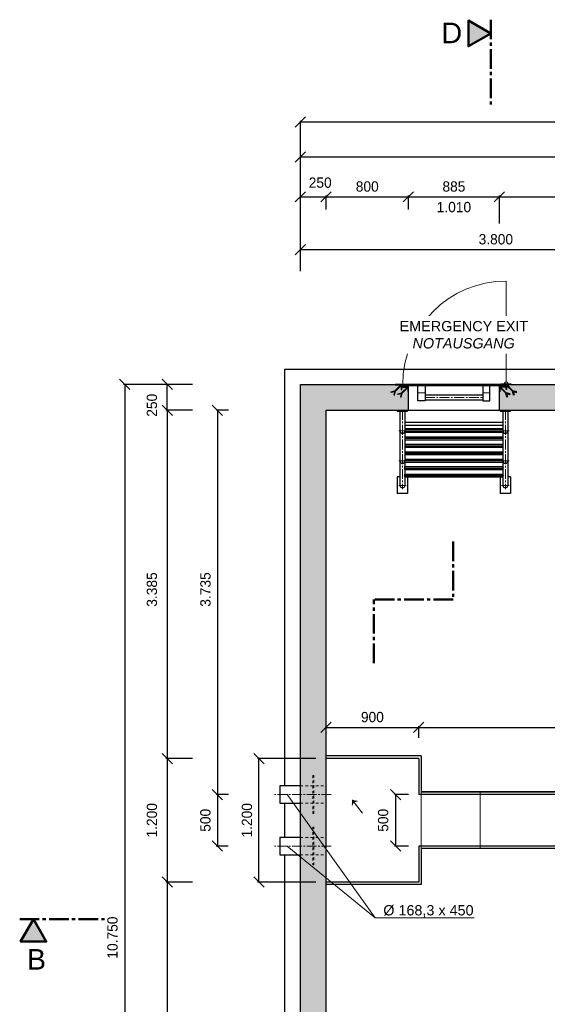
# Model space of a CAD drawing. Header units: millimetres. Extents: x -2065 to 128713, y -54195 to 32418.
# Tile 32 of 61: x 171 to 5300, y 4727 to 14295. Entities that reach past the tile are written whole.
import ezdxf

# ---------------------------------------------------------------- set-up
doc = ezdxf.new("R2010")
doc.units = ezdxf.units.MM
doc.linetypes.add('JIS_02_1.0', pattern=[2, 1, -1])
doc.linetypes.add('MITTE2', pattern=[28.575, 19.05, -3.175, 3.175, -3.175])
doc.layers.add('Bemaßung', color=7, linetype='Continuous', lineweight=9)
for name, color, linetype in [('Beschriftung', 7, 'Continuous'), ('P-MU050ENTL', 7, 'Continuous'), ('POL_Bema', 7, 'Continuous')]:
    doc.layers.add(name, color=color, linetype=linetype)
doc.styles.add('LBB3.5M1000', font='isocp.shx', dxfattribs={"height": 3.5})
doc.dimstyles.new('DIN', dxfattribs={"dimtxt": 2.5, "dimasz": 2.5, "dimexe": 1.25, "dimexo": 0.625, "dimtad": 1, "dimtih": 1, "dimdec": 4, "dimdsep": 46, "dimlunit": 6, "dimtxsty": 'Standard', "dimcen": 2.5, "dimadec": 0, "dimazin": 0, "dimtfac": 1, "dimtdec": 4, "dimtmove": 0, "dimatfit": 3, "dimfxl": 0, "dimtvp": 1, "dimtolj": 1, "dimtzin": 0, "dimarcsym": 0})
pattern_1 = [(135, (2238.7703, 6272.693), (-2.245064, -2.245064), [])]
pattern_2 = [(225, (2238.7703, 6272.693), (2.245064, -2.245064), [])]
pattern_3 = [(315, (19706.2249, 10064.9935), (1.12253202, 1.12253202), [])]

# ---------------------------------------------------------------- blocks, each defined once
blk = doc.blocks.new('_Oblique')
at = {"layer": 'POL_Bema', "color": 0, "lineweight": -2}
blk.add_line((-0.5, -0.5), (0.5, 0.5), dxfattribs=at)
blk = doc.blocks.new('*D44')
at = {"layer": 'Bemaßung', "color": 0, "lineweight": -2, "transparency": 16777216}
for p, q in [((2900, 11850), (2900, 12072.9)), ((2900, 12060.4), (6700, 12060.4)), ((6700, 11850), (6700, 12072.9))]:
    blk.add_line(p, q, dxfattribs=at)
at = {"layer": 'DEFPOINTS', "color": 0, "transparency": 16777216}
for p in [(6700, 12060.4), (2900, 10750), (6700, 10750)]:
    blk.add_point(p, dxfattribs=at)
at = {"layer": 'Bemaßung', "color": 0, "lineweight": -2, "transparency": 16777216, "xscale": 100, "yscale": 100, "zscale": 100, "rotation": 180}
blk.add_blockref('_Oblique', (2900, 12060.4), dxfattribs=at)
at = {"layer": 'Bemaßung', "color": 0, "lineweight": -2, "transparency": 16777216, "xscale": 100, "yscale": 100, "zscale": 100}
blk.add_blockref('_Oblique', (6700, 12060.4), dxfattribs=at)
at = {"layer": 'Bemaßung', "color": 0, "transparency": 16777216, "insert": (4800, 12160.4), "char_height": 100, "attachment_point": 5}
blk.add_mtext('\\A1;3.800', dxfattribs=at)
blk = doc.blocks.new('*D51')
at = {"layer": 'Bemaßung', "color": 0, "lineweight": -2, "transparency": 16777216}
for p, q in [((2200, 10500), (2081.2, 10500)), ((2093.8, 10500), (2093.8, 6765)), ((2200, 6765), (2081.2, 6765))]:
    blk.add_line(p, q, dxfattribs=at)
at = {"layer": 'DEFPOINTS', "color": 0, "transparency": 16777216}
for p in [(2900, 10500), (2093.8, 6765), (2900, 6765)]:
    blk.add_point(p, dxfattribs=at)
at = {"layer": 'Bemaßung', "color": 0, "lineweight": -2, "transparency": 16777216, "xscale": 100, "yscale": 100, "zscale": 100}
for p, rotation in [((2093.8, 10500), 90), ((2093.8, 6765), 270)]:
    blk.add_blockref('_Oblique', p, dxfattribs=dict(at, rotation=rotation))
at = {"layer": 'Bemaßung', "color": 0, "transparency": 16777216, "insert": (1977.6, 8757.5), "char_height": 100, "attachment_point": 5, "rotation": 90}
blk.add_mtext('\\A1;3.735', dxfattribs=at)
blk = doc.blocks.new('*D52')
at = {"layer": 'Bemaßung', "color": 0, "lineweight": -2, "transparency": 16777216}
for p, q in [((2200, 6765), (2081.2, 6765)), ((2093.8, 6765), (2093.8, 6265)), ((2199.2, 6265), (2081.2, 6265))]:
    blk.add_line(p, q, dxfattribs=at)
at = {"layer": 'DEFPOINTS', "color": 0, "transparency": 16777216}
for p in [(2900, 6765), (2093.8, 6265), (2899.2, 6265)]:
    blk.add_point(p, dxfattribs=at)
at = {"layer": 'Bemaßung', "color": 0, "lineweight": -2, "transparency": 16777216, "xscale": 100, "yscale": 100, "zscale": 100}
for p, rotation in [((2093.8, 6765), 90), ((2093.8, 6265), 270)]:
    blk.add_blockref('_Oblique', p, dxfattribs=dict(at, rotation=rotation))
at = {"layer": 'Bemaßung', "color": 0, "transparency": 16777216, "insert": (1977.1, 6515), "char_height": 100, "attachment_point": 5, "rotation": 90}
blk.add_mtext('\\A1;500', dxfattribs=at)
blk = doc.blocks.new('*D56')
at = {"layer": 'Bemaßung', "color": 0, "lineweight": -2, "transparency": 16777216}
for p, q in [((1850, 10750), (1592.9, 10750)), ((1605.4, 10500), (1605.4, 10750)), ((1850, 10500), (1592.9, 10500))]:
    blk.add_line(p, q, dxfattribs=at)
at = {"layer": 'DEFPOINTS', "color": 0, "transparency": 16777216}
for p in [(1605.4, 10750), (3150, 10750), (3150, 10500)]:
    blk.add_point(p, dxfattribs=at)
at = {"layer": 'Bemaßung', "color": 0, "lineweight": -2, "transparency": 16777216, "xscale": 100, "yscale": 100, "zscale": 100}
for p, rotation in [((1605.4, 10750), 90), ((1605.4, 10500), 270)]:
    blk.add_blockref('_Oblique', p, dxfattribs=dict(at, rotation=rotation))
at = {"layer": 'Bemaßung', "color": 0, "transparency": 16777216, "insert": (1457.2, 10548), "char_height": 100, "attachment_point": 5, "rotation": 90}
blk.add_mtext('\\A1;250', dxfattribs=at)
blk = doc.blocks.new('*D58')
at = {"layer": 'Bemaßung', "color": 0, "lineweight": -2, "transparency": 16777216}
for p, q in [((1850, 10500), (1592.9, 10500)), ((1605.4, 10500), (1605.4, 7115)), ((1851, 7115), (1592.9, 7115))]:
    blk.add_line(p, q, dxfattribs=at)
at = {"layer": 'DEFPOINTS', "color": 0, "transparency": 16777216}
for p in [(3150, 10500), (1605.4, 7115), (3151, 7115)]:
    blk.add_point(p, dxfattribs=at)
at = {"layer": 'Bemaßung', "color": 0, "lineweight": -2, "transparency": 16777216, "xscale": 100, "yscale": 100, "zscale": 100}
for p, rotation in [((1605.4, 10500), 90), ((1605.4, 7115), 270)]:
    blk.add_blockref('_Oblique', p, dxfattribs=dict(at, rotation=rotation))
at = {"layer": 'Bemaßung', "color": 0, "transparency": 16777216, "insert": (1457.2, 8757.5), "char_height": 100, "attachment_point": 5, "rotation": 90}
blk.add_mtext('\\A1;3.385', dxfattribs=at)
blk = doc.blocks.new('*D59')
at = {"layer": 'Bemaßung', "color": 0, "lineweight": -2, "transparency": 16777216}
for p, q in [((1851, 7115), (1592.9, 7115)), ((1605.4, 7115), (1605.4, 5915)), ((1851, 5915), (1592.9, 5915))]:
    blk.add_line(p, q, dxfattribs=at)
at = {"layer": 'DEFPOINTS', "color": 0, "transparency": 16777216}
for p in [(3151, 7115), (1605.4, 5915), (3151, 5915)]:
    blk.add_point(p, dxfattribs=at)
at = {"layer": 'Bemaßung', "color": 0, "lineweight": -2, "transparency": 16777216, "xscale": 100, "yscale": 100, "zscale": 100}
for p, rotation in [((1605.4, 7115), 90), ((1605.4, 5915), 270)]:
    blk.add_blockref('_Oblique', p, dxfattribs=dict(at, rotation=rotation))
at = {"layer": 'Bemaßung', "color": 0, "transparency": 16777216, "insert": (1457.2, 6515), "char_height": 100, "attachment_point": 5, "rotation": 90}
blk.add_mtext('\\A1;1.200', dxfattribs=at)
blk = doc.blocks.new('*D60')
at = {"layer": 'Bemaßung', "color": 0, "lineweight": -2, "transparency": 16777216}
for p, q in [((1851, 5915), (1592.9, 5915)), ((1605.4, 5915), (1605.4, 250)), ((1850, 250), (1592.9, 250))]:
    blk.add_line(p, q, dxfattribs=at)
at = {"layer": 'DEFPOINTS', "color": 0, "transparency": 16777216}
for p in [(3151, 5915), (1605.4, 250), (3150, 250)]:
    blk.add_point(p, dxfattribs=at)
at = {"layer": 'Bemaßung', "color": 0, "lineweight": -2, "transparency": 16777216, "xscale": 100, "yscale": 100, "zscale": 100}
for p, rotation in [((1605.4, 5915), 90), ((1605.4, 250), 270)]:
    blk.add_blockref('_Oblique', p, dxfattribs=dict(at, rotation=rotation))
at = {"layer": 'Bemaßung', "color": 0, "transparency": 16777216, "insert": (1457.2, 3082.5), "char_height": 100, "attachment_point": 5, "rotation": 90}
blk.add_mtext('\\A1;5.665', dxfattribs=at)
blk = doc.blocks.new('*D61')
at = {"layer": 'Bemaßung', "color": 0, "lineweight": -2, "transparency": 16777216}
for p, q in [((1600, 10750), (1179.8, 10750)), ((1192.3, 10750), (1192.3, 0)), ((1600, 0), (1179.8, 0))]:
    blk.add_line(p, q, dxfattribs=at)
at = {"layer": 'DEFPOINTS', "color": 0, "transparency": 16777216}
for p in [(2900, 10750), (1192.3, 0), (2900, 0)]:
    blk.add_point(p, dxfattribs=at)
at = {"layer": 'Bemaßung', "color": 0, "lineweight": -2, "transparency": 16777216, "xscale": 100, "yscale": 100, "zscale": 100}
for p, rotation in [((1192.3, 10750), 90), ((1192.3, 0), 270)]:
    blk.add_blockref('_Oblique', p, dxfattribs=dict(at, rotation=rotation))
at = {"layer": 'Bemaßung', "color": 0, "transparency": 16777216, "insert": (1074, 5375), "char_height": 100, "attachment_point": 5, "rotation": 90}
blk.add_mtext('\\A1;10.750', dxfattribs=at)
blk = doc.blocks.new('*D62')
at = {"layer": 'Bemaßung', "color": 0, "lineweight": -2, "transparency": 16777216}
for p, q in [((2900, 12450), (2900, 12585.6)), ((2900, 12573.1), (3150, 12573.1)), ((3150, 12450), (3150, 12585.6))]:
    blk.add_line(p, q, dxfattribs=at)
at = {"layer": 'DEFPOINTS', "color": 0, "transparency": 16777216}
for p in [(3150, 12573.1), (2900, 10750), (3150, 10750)]:
    blk.add_point(p, dxfattribs=at)
at = {"layer": 'Bemaßung', "color": 0, "lineweight": -2, "transparency": 16777216, "xscale": 100, "yscale": 100, "zscale": 100, "rotation": 180}
blk.add_blockref('_Oblique', (2900, 12573.1), dxfattribs=at)
at = {"layer": 'Bemaßung', "color": 0, "lineweight": -2, "transparency": 16777216, "xscale": 100, "yscale": 100, "zscale": 100}
blk.add_blockref('_Oblique', (3150, 12573.1), dxfattribs=at)
at = {"layer": 'Bemaßung', "color": 0, "transparency": 16777216, "insert": (3092.7, 12710.6), "char_height": 100, "attachment_point": 5}
blk.add_mtext('\\A1;250', dxfattribs=at)
blk = doc.blocks.new('*D63')
at = {"layer": 'Bemaßung', "color": 0, "lineweight": -2, "transparency": 16777216}
for p, q in [((3150, 12450), (3150, 12585.6)), ((3150, 12573.1), (3950, 12573.1)), ((3950, 12450), (3950, 12585.6))]:
    blk.add_line(p, q, dxfattribs=at)
at = {"layer": 'DEFPOINTS', "color": 0, "transparency": 16777216}
for p in [(3950, 12573.1), (3150, 10750), (3950, 10750)]:
    blk.add_point(p, dxfattribs=at)
at = {"layer": 'Bemaßung', "color": 0, "lineweight": -2, "transparency": 16777216, "xscale": 100, "yscale": 100, "zscale": 100, "rotation": 180}
blk.add_blockref('_Oblique', (3150, 12573.1), dxfattribs=at)
at = {"layer": 'Bemaßung', "color": 0, "lineweight": -2, "transparency": 16777216, "xscale": 100, "yscale": 100, "zscale": 100}
blk.add_blockref('_Oblique', (3950, 12573.1), dxfattribs=at)
at = {"layer": 'Bemaßung', "color": 0, "transparency": 16777216, "insert": (3550, 12673.1), "char_height": 100, "attachment_point": 5}
blk.add_mtext('\\A1;800', dxfattribs=at)
blk = doc.blocks.new('*D64')
at = {"layer": 'Bemaßung', "color": 0, "lineweight": -2, "transparency": 16777216}
for p, q in [((3950, 12450), (3950, 12585.6)), ((3950, 12573.1), (4835, 12573.1)), ((4835, 12450), (4835, 12585.6))]:
    blk.add_line(p, q, dxfattribs=at)
at = {"layer": 'DEFPOINTS', "color": 0, "transparency": 16777216}
for p in [(4835, 12573.1), (3950, 10750), (4835, 10750)]:
    blk.add_point(p, dxfattribs=at)
at = {"layer": 'Bemaßung', "color": 0, "lineweight": -2, "transparency": 16777216, "xscale": 100, "yscale": 100, "zscale": 100, "rotation": 180}
blk.add_blockref('_Oblique', (3950, 12573.1), dxfattribs=at)
at = {"layer": 'Bemaßung', "color": 0, "lineweight": -2, "transparency": 16777216, "xscale": 100, "yscale": 100, "zscale": 100}
blk.add_blockref('_Oblique', (4835, 12573.1), dxfattribs=at)
at = {"layer": 'Bemaßung', "color": 0, "transparency": 16777216, "char_height": 100, "attachment_point": 5}
for s, insert in [('\\A1;885', (4392.5, 12673.1)), ('\\A1;1.010', (4392.5, 12473.1))]:
    blk.add_mtext(s, dxfattribs=dict(at, insert=insert))
blk = doc.blocks.new('*D66')
at = {"layer": 'Bemaßung', "color": 0, "lineweight": -2, "transparency": 16777216}
for p, q in [((4835, 12315), (4835, 12585.6)), ((4835, 12573.1), (12650, 12573.1)), ((12650, 12450), (12650, 12585.6))]:
    blk.add_line(p, q, dxfattribs=at)
at = {"layer": 'DEFPOINTS', "color": 0, "transparency": 16777216}
for p in [(12650, 12573.1), (12650, 10750), (4835, 10615)]:
    blk.add_point(p, dxfattribs=at)
at = {"layer": 'Bemaßung', "color": 0, "lineweight": -2, "transparency": 16777216, "xscale": 100, "yscale": 100, "zscale": 100, "rotation": 180}
blk.add_blockref('_Oblique', (4835, 12573.1), dxfattribs=at)
at = {"layer": 'Bemaßung', "color": 0, "lineweight": -2, "transparency": 16777216, "xscale": 100, "yscale": 100, "zscale": 100}
blk.add_blockref('_Oblique', (12650, 12573.1), dxfattribs=at)
at = {"layer": 'Bemaßung', "color": 0, "transparency": 16777216, "insert": (8742.5, 12673.1), "char_height": 100, "attachment_point": 5}
blk.add_mtext('\\A1;7.815', dxfattribs=at)
blk = doc.blocks.new('*D67')
at = {"layer": 'Bemaßung', "color": 0, "lineweight": -2, "transparency": 16777216}
for p, q in [((2900, 11850), (2900, 12973.7)), ((2900, 12961.2), (12900, 12961.2)), ((12900, 11850), (12900, 12973.7))]:
    blk.add_line(p, q, dxfattribs=at)
at = {"layer": 'DEFPOINTS', "color": 0, "transparency": 16777216}
for p in [(12900, 12961.2), (2900, 10750), (12900, 10750)]:
    blk.add_point(p, dxfattribs=at)
at = {"layer": 'Bemaßung', "color": 0, "lineweight": -2, "transparency": 16777216, "xscale": 100, "yscale": 100, "zscale": 100, "rotation": 180}
blk.add_blockref('_Oblique', (2900, 12961.2), dxfattribs=at)
at = {"layer": 'Bemaßung', "color": 0, "lineweight": -2, "transparency": 16777216, "xscale": 100, "yscale": 100, "zscale": 100}
blk.add_blockref('_Oblique', (12900, 12961.2), dxfattribs=at)
at = {"layer": 'Bemaßung', "color": 0, "transparency": 16777216, "insert": (7900, 13061.2), "char_height": 100, "attachment_point": 5}
blk.add_mtext('\\A1;10.000', dxfattribs=at)
blk = doc.blocks.new('*D97')
at = {"layer": 'Bemaßung', "color": 0, "lineweight": -2, "transparency": 16777216}
for p, q in [((2900, 12450), (2900, 13313)), ((2900, 13300.5), (18150, 13300.5)), ((18150, 12450), (18150, 13313))]:
    blk.add_line(p, q, dxfattribs=at)
at = {"layer": 'DEFPOINTS', "color": 0, "transparency": 16777216}
for p in [(18150, 13300.5), (2900, 10750), (18150, 10750)]:
    blk.add_point(p, dxfattribs=at)
at = {"layer": 'Bemaßung', "color": 0, "lineweight": -2, "transparency": 16777216, "xscale": 100, "yscale": 100, "zscale": 100, "rotation": 180}
blk.add_blockref('_Oblique', (2900, 13300.5), dxfattribs=at)
at = {"layer": 'Bemaßung', "color": 0, "lineweight": -2, "transparency": 16777216, "xscale": 100, "yscale": 100, "zscale": 100}
blk.add_blockref('_Oblique', (18150, 13300.5), dxfattribs=at)
at = {"layer": 'Bemaßung', "color": 0, "transparency": 16777216, "insert": (10525, 13400.5), "char_height": 100, "attachment_point": 5}
blk.add_mtext('\\A1;15.250', dxfattribs=at)
blk = doc.blocks.new('*D103')
at = {"layer": 'Bemaßung', "color": 0, "lineweight": -2, "transparency": 16777216}
for p, q in [((3150, 7315), (3150, 7429.8)), ((3150, 7417.3), (4050, 7417.3)), ((4050, 7315), (4050, 7429.8))]:
    blk.add_line(p, q, dxfattribs=at)
at = {"layer": 'DEFPOINTS', "color": 0, "transparency": 16777216}
for p in [(4050, 7417.3), (3150, 7115), (4050, 7115)]:
    blk.add_point(p, dxfattribs=at)
at = {"layer": 'Bemaßung', "color": 0, "lineweight": -2, "transparency": 16777216, "xscale": 100, "yscale": 100, "zscale": 100, "rotation": 180}
blk.add_blockref('_Oblique', (3150, 7417.3), dxfattribs=at)
at = {"layer": 'Bemaßung', "color": 0, "lineweight": -2, "transparency": 16777216, "xscale": 100, "yscale": 100, "zscale": 100}
blk.add_blockref('_Oblique', (4050, 7417.3), dxfattribs=at)
at = {"layer": 'Bemaßung', "color": 0, "transparency": 16777216, "insert": (3600, 7517.3), "char_height": 100, "attachment_point": 5}
blk.add_mtext('\\A1;900', dxfattribs=at)
blk = doc.blocks.new('*D104')
at = {"layer": 'Bemaßung', "color": 0, "lineweight": -2, "transparency": 16777216}
for p, q in [((4050, 7315), (4050, 7429.8)), ((4050, 7417.3), (12650, 7417.3)), ((12650, 7315), (12650, 7429.8))]:
    blk.add_line(p, q, dxfattribs=at)
at = {"layer": 'DEFPOINTS', "color": 0, "transparency": 16777216}
for p in [(12650, 7417.3), (4050, 7115), (12650, 7115)]:
    blk.add_point(p, dxfattribs=at)
at = {"layer": 'Bemaßung', "color": 0, "lineweight": -2, "transparency": 16777216, "xscale": 100, "yscale": 100, "zscale": 100, "rotation": 180}
blk.add_blockref('_Oblique', (4050, 7417.3), dxfattribs=at)
at = {"layer": 'Bemaßung', "color": 0, "lineweight": -2, "transparency": 16777216, "xscale": 100, "yscale": 100, "zscale": 100}
blk.add_blockref('_Oblique', (12650, 7417.3), dxfattribs=at)
at = {"layer": 'Bemaßung', "color": 0, "transparency": 16777216, "insert": (8350, 7517.3), "char_height": 100, "attachment_point": 5}
blk.add_mtext('\\A1;8.600', dxfattribs=at)
blk = doc.blocks.new('*D130')
at = {"layer": 'Bemaßung', "color": 0, "lineweight": -2, "transparency": 16777216}
for p, q in [((3950, 6765), (3813.7, 6765)), ((3826.2, 6765), (3826.2, 6265)), ((3950, 6265), (3813.7, 6265))]:
    blk.add_line(p, q, dxfattribs=at)
at = {"layer": 'DEFPOINTS', "color": 0, "transparency": 16777216}
for p in [(4050, 6765), (3826.2, 6265), (4050, 6265)]:
    blk.add_point(p, dxfattribs=at)
at = {"layer": 'Bemaßung', "color": 0, "lineweight": -2, "transparency": 16777216, "xscale": 100, "yscale": 100, "zscale": 100}
for p, rotation in [((3826.2, 6765), 90), ((3826.2, 6265), 270)]:
    blk.add_blockref('_Oblique', p, dxfattribs=dict(at, rotation=rotation))
at = {"layer": 'Bemaßung', "color": 0, "transparency": 16777216, "insert": (3705, 6515), "char_height": 100, "attachment_point": 5, "rotation": 90}
blk.add_mtext('\\A1;500', dxfattribs=at)
blk = doc.blocks.new('*D131')
at = {"layer": 'Bemaßung', "color": 0, "lineweight": -2, "transparency": 16777216}
for p, q in [((3051, 7115), (2484, 7115)), ((2496.5, 5915), (2496.5, 7115)), ((3051, 5915), (2484, 5915))]:
    blk.add_line(p, q, dxfattribs=at)
at = {"layer": 'DEFPOINTS', "color": 0, "transparency": 16777216}
for p in [(2496.5, 7115), (3151, 7115), (3151, 5915)]:
    blk.add_point(p, dxfattribs=at)
at = {"layer": 'Bemaßung', "color": 0, "lineweight": -2, "transparency": 16777216, "xscale": 100, "yscale": 100, "zscale": 100}
for p, rotation in [((2496.5, 7115), 90), ((2496.5, 5915), 270)]:
    blk.add_blockref('_Oblique', p, dxfattribs=dict(at, rotation=rotation))
at = {"layer": 'Bemaßung', "color": 0, "transparency": 16777216, "insert": (2380.9, 6515), "char_height": 100, "attachment_point": 5, "rotation": 90}
blk.add_mtext('\\A1;1.200', dxfattribs=at)

msp = doc.modelspace()

# ---------------------------------------------------------------- hatches: boundary and pattern name
h = msp.add_hatch(color=256)
h.dxf.hatch_style = 1
h.paths.add_polyline_path([(4750, 14161.62038), (4533.59542, 14286.56162), (4533.59542, 14036.67913)])
at = {"lineweight": 5}
h = msp.add_hatch(dxfattribs=at)
h.set_pattern_fill('ANSI33', color=256, scale=25)
h.paths.add_polyline_path([(2900, 10750), (3820, 10750), (3820, 10745), (3875, 10745), (3880, 10740), (3880, 10700), (3885, 10700), (3885, 10725), (3940, 10725), (3945, 10720), (3945, 10680), (3950, 10680), (3950, 10500), (3150, 10500), (3150, 250), (11050, 250), (11050, -1380), (11045, -1380), (11045, -1420), (11040, -1425), (10985, -1425), (10985, -1400), (10980, -1400), (10980, -1440), (10975, -1445), (10920, -1445), (10920, -1450), (10800, -1450), (10800, 0), (2900, 0)])
h = msp.add_hatch(dxfattribs=at)
h.set_pattern_fill('ANSI31', color=256, angle=90)
h.set_pattern_definition(pattern_1)
edge = h.paths.add_edge_path()
edge.add_line((3885, 10700), (3885, 10750))
edge.add_line((3885, 10750), (3820, 10750))
edge.add_line((3820, 10750), (3820, 10747.5))
edge.add_arc((3822.5, 10747.5), 2.5, 540, 630)
edge.add_line((3822.5, 10745), (3875, 10745))
edge.add_arc((3875, 10740), 5, 360, 450, ccw=False)
edge.add_line((3880, 10740), (3880, 10702.5))
edge.add_arc((3882.5, 10702.5), 2.5, 540, 630)
edge.add_line((3882.5, 10700), (3885, 10700))
h = msp.add_hatch(dxfattribs=at)
h.set_pattern_fill('ANSI31', color=256, angle=180)
h.set_pattern_definition(pattern_2)
edge = h.paths.add_edge_path()
edge.add_line((3950, 10680), (3950, 10730))
edge.add_line((3950, 10730), (3885, 10730))
edge.add_line((3885, 10730), (3885, 10727.5))
edge.add_arc((3887.5, 10727.5), 2.5, 540, 630)
edge.add_line((3887.5, 10725), (3940, 10725))
edge.add_arc((3940, 10720), 5, 360, 450, ccw=False)
edge.add_line((3945, 10720), (3945, 10682.5))
edge.add_arc((3947.5, 10682.5), 2.5, 540, 630)
edge.add_line((3947.5, 10680), (3950, 10680))
h = msp.add_hatch(dxfattribs=at)
h.set_pattern_fill('ANSI31', color=256, scale=0.5, angle=270)
h.set_pattern_definition(pattern_3)
h.paths.add_polyline_path([(3885, 10736), (3905, 10736), (3905, 10734), (3885, 10734)])
h = msp.add_hatch(dxfattribs=at)
h.set_pattern_fill('ANSI31', color=256)
h.set_pattern_definition([(45, (2535, 0), (-2.245064, 2.245064), [])])
h.paths.add_polyline_path([(3895, 10740), (4890, 10740), (4890, 10750), (3895, 10750)])
h = msp.add_hatch(dxfattribs=at)
h.set_pattern_fill('ANSI33', color=256, scale=25)
h.set_pattern_definition([(45, (10525, 4650), (-112.2532, 112.2532), []), (45, (10637.25, 4650), (-112.2532, 112.2532), [79.375, -39.6875])])
h.paths.add_polyline_path([(4835, 10500), (4835, 10680), (4840, 10680), (4840, 10720), (4845, 10725), (4900, 10725), (4900, 10700), (4905, 10700), (4905, 10740), (4910, 10745), (4965, 10745), (4965, 10750), (13670, 10750), (13670, 10745), (13725, 10745), (13730, 10740), (13730, 10700), (13735, 10700), (13735, 10725), (13790, 10725), (13795, 10720), (13795, 10680), (13800, 10680), (13800, 10500), (12900, 10500), (12900, -1200), (13700, -1200), (13700, -1380), (13695, -1380), (13695, -1420), (13690, -1425), (13635, -1425), (13635, -1400), (13630, -1400), (13630, -1440), (13625, -1445), (13570, -1445), (13570, -1450), (12780, -1450), (12780, -1445), (12725, -1445), (12720, -1440), (12720, -1400), (12715, -1400), (12715, -1425), (12660, -1425), (12655, -1420), (12655, -1380), (12650, -1380), (12650, 10500)])
h = msp.add_hatch(dxfattribs=at)
h.set_pattern_fill('ANSI31', color=256, angle=180)
h.set_pattern_definition(pattern_2)
edge = h.paths.add_edge_path()
edge.add_line((4835, 10680), (4835, 10730))
edge.add_line((4835, 10730), (4900, 10730))
edge.add_line((4900, 10730), (4900, 10727.5))
edge.add_arc((4897.5, 10727.5), 2.5, -90, 0, ccw=False)
edge.add_line((4897.5, 10725), (4845, 10725))
edge.add_arc((4845, 10720), 5, 90, 180)
edge.add_line((4840, 10720), (4840, 10682.5))
edge.add_arc((4837.5, 10682.5), 2.5, -90, 0, ccw=False)
edge.add_line((4837.5, 10680), (4835, 10680))
h = msp.add_hatch(dxfattribs=at)
h.set_pattern_fill('ANSI31', color=256, scale=0.5, angle=270)
h.set_pattern_definition(pattern_3)
h.paths.add_polyline_path([(4900, 10736), (4880, 10736), (4880, 10734), (4900, 10734)])
h = msp.add_hatch(dxfattribs=at)
h.set_pattern_fill('ANSI31', color=256, angle=90)
h.set_pattern_definition(pattern_1)
edge = h.paths.add_edge_path()
edge.add_line((4900, 10700), (4900, 10750))
edge.add_line((4900, 10750), (4965, 10750))
edge.add_line((4965, 10750), (4965, 10747.5))
edge.add_arc((4962.5, 10747.5), 2.5, -90, 0, ccw=False)
edge.add_line((4962.5, 10745), (4910, 10745))
edge.add_arc((4910, 10740), 5, 90, 180)
edge.add_line((4905, 10740), (4905, 10702.5))
edge.add_arc((4902.5, 10702.5), 2.5, -90, 0, ccw=False)
edge.add_line((4902.5, 10700), (4900, 10700))
h = msp.add_hatch(color=256)
h.dxf.hatch_style = 1
h.paths.add_polyline_path([(304.47341, 5553.12321), (179.53217, 5336.71862), (429.41466, 5336.71862)])

# ---------------------------------------------------------------- linework, layer by layer
at = {"linetype": 'MITTE2', "lineweight": 50, "ltscale": 10}
for p, q in [((4750, 14294.64545), (4750, 13438.93701)), ((4385, 9224.63012), (4385, 8659.85996)), ((3612.5, 8042.79099), (3612.5, 8659.85996)), ((4385, 8659.85996), (3612.5, 8659.85996)), ((171.44835, 5553.12321), (1027.15678, 5553.12321))]:
    msp.add_line(p, q, dxfattribs=at)
at = {"color": 251, "lineweight": 5}
msp.add_line((4900, 10777), (4900, 11755), dxfattribs=at)
for p, q in [((2750, 6849.15), (2750, 10900)), ((2900, 0), (2900, 10750)), ((2900, 10750), (12900, 10750)), ((3950, 10500), (3950, 10730)), ((4835, 10500), (4835, 10730)), ((4112.5, 10648.3), (4672.5, 10648.3)), ((4112.5, 10600), (4672.5, 10600)), ((3150, 250), (3150, 10500)), ((3150, 10500), (12650, 10500)), ((3842.5, 10500), (3842.5, 10490)), ((3842.5, 10490), (3942.5, 10490)), ((3868.35, 10490), (3868.35, 9769.5)), ((3916.65, 10490), (3916.65, 10008)), ((3942.5, 10500), (3942.5, 10490)), ((4842.5, 10500), (4842.5, 10490)), ((4842.5, 10490), (4942.5, 10490)), ((4868.35, 10490), (4868.35, 9951.6422)), ((4916.65, 10490), (4916.65, 9769.5)), ((4942.5, 10500), (4942.5, 10490)), ((4868.35, 10380.15), (3916.65, 10380.15)), ((4868.35, 10350), (3916.65, 10350)), ((4868.35, 10319.85), (3916.65, 10319.85)), ((3916.65, 10314.1422), (4868.35, 10314.1422)), ((3916.65, 10300), (4868.35, 10300)), ((3916.65, 10285.8578), (4868.35, 10285.8578)), ((3916.65, 10241.6422), (4868.35, 10241.6422)), ((3916.65, 10227.5), (4868.35, 10227.5)), ((3916.65, 10213.3578), (4868.35, 10213.3578)), ((3916.65, 10169.1422), (4868.35, 10169.1422)), ((3916.65, 10155), (4868.35, 10155)), ((3916.65, 10140.8578), (4868.35, 10140.8578)), ((3916.65, 10096.6422), (4868.35, 10096.6422)), ((3916.65, 10082.5), (4868.35, 10082.5)), ((3916.65, 10068.3578), (4868.35, 10068.3578)), ((3916.65, 10024.1422), (4868.35, 10024.1422)), ((3916.65, 10010), (4868.35, 10010)), ((3916.65, 9995.8578), (4868.35, 9995.8578)), ((3916.65, 9995.8578), (3916.65, 9951.6422)), ((3916.65, 9951.6422), (4868.35, 9951.6422)), ((3912.076, 9937.5), (4872.924, 9937.5)), ((3912.076, 9865), (4872.924, 9865)), ((3916.65, 9923.3578), (4868.35, 9923.3578)), ((3916.65, 9923.3578), (3916.65, 9879.1422)), ((3916.65, 9879.1422), (4868.35, 9879.1422)), ((4868.35, 9923.3578), (4868.35, 9879.1422)), ((3868.35, 9852), (3842.5, 9852)), ((3842.5, 9852), (3842.5, 9692)), ((3916.65, 9850.8578), (4868.35, 9850.8578)), ((3916.65, 9850.8578), (3916.65, 9769.5)), ((3942.5, 9850.8578), (3942.5, 9692)), ((4842.5, 9850.8578), (4842.5, 9692)), ((4868.35, 9850.8578), (4868.35, 9769.5)), ((4942.5, 9852), (4916.65, 9852)), ((4942.5, 9852), (4942.5, 9692)), ((3942.5, 9692), (3842.5, 9692)), ((4942.5, 9692), (4842.5, 9692)), ((4075, 7140), (3150, 7140)), ((4050, 7115), (3150, 7115)), ((4050, 7115), (4050, 6765)), ((4075, 7140), (4075, 6790)), ((12650, 6765), (4050, 6765)), ((12650, 6790), (4075, 6790)), ((2750, 6349.15), (2750, 6680.85)), ((12650, 6265), (4050, 6265)), ((4050, 6265), (4050, 5915)), ((12650, 6240), (4073.42265, 6240)), ((4075, 6240), (4075, 5890)), ((2750, -150), (2750, 6180.85)), ((4050, 5915), (3150, 5915)), ((4075, 5890), (3150, 5890))]:
    msp.add_line(p, q)
at = {"lineweight": 50}
for p, q in [((3895, 10736.05738), (3905, 10736.05738)), ((3905, 10733.8549), (3905, 10730.06229)), ((4890, 10736.05738), (4880, 10736.05738)), ((4880, 10733.8549), (4880, 10730.06229))]:
    msp.add_line(p, q, dxfattribs=at)
at = {"lineweight": 9}
for p, q in [((4107.5, 10670), (4047.5, 10670)), ((4677.5, 10670), (4737.5, 10670))]:
    msp.add_line(p, q, dxfattribs=at)
at = {"linetype": 'MITTE2', "lineweight": 18, "ltscale": 5}
for p, q in [((4110.5, 10624.15), (4674.5, 10624.15)), ((3892.5, 10500), (3892.5, 9733.40192)), ((4892.5, 10500), (4892.5, 9733.38365)), ((3200, 6765), (2650, 6765)), ((3200, 6265), (2650, 6265))]:
    msp.add_line(p, q, dxfattribs=at)
at = {"linetype": 'MITTE2', "lineweight": 18, "ltscale": 3}
for p, q in [((3928.61635, 10300), (3856.38365, 10300)), ((4928.61635, 10300), (4856.38365, 10300)), ((3928.61635, 10008.01827), (3856.38365, 10008.01827)), ((4928.61635, 10008.01827), (4856.38365, 10008.01827)), ((3928.61635, 9769.51827), (3856.38365, 9769.51827)), ((4928.61635, 9769.51827), (4856.38365, 9769.51827))]:
    msp.add_line(p, q, dxfattribs=at)
at = {"linetype": 'JIS_02_1.0', "lineweight": 18, "ltscale": 25}
for p, q in [((2900, 6849.15), (3150, 6849.15)), ((2900, 6680.85), (3150, 6680.85)), ((2900, 6349.15), (3150, 6349.15)), ((2900, 6180.85), (3150, 6180.85))]:
    msp.add_line(p, q, dxfattribs=at)
at = {"lineweight": 50}
for points in [[(4750, 14161.62038), (4533.59542, 14286.56162), (4533.59542, 14036.67913)], [(304.47341, 5553.12321), (179.53217, 5336.71862), (429.41466, 5336.71862)]]:
    msp.add_lwpolyline(points, close=True, dxfattribs=at)
for points in [[(3818.57016, 10687.8128), (3875.70711, 10744.94975), (3879.94975, 10740.70711), (3823.94961, 10684.70697)], [(3883.57016, 10667.8128), (3940.70711, 10724.94975), (3944.94975, 10720.70711), (3888.94961, 10664.70697)], [(4901.42984, 10667.8128), (4844.29289, 10724.94975), (4840.05025, 10720.70711), (4896.05039, 10664.70697)], [(4966.42984, 10687.8128), (4909.29289, 10744.94975), (4905.05025, 10740.70711), (4961.05039, 10684.70697)], [(3817.01724, 10682.01724), (3783.39931, 10673.00935), (3781.84639, 10678.8049), (3819.70697, 10688.94961)], [(3818.57016, 10687.8128), (3808.00935, 10648.39931), (3813.8049, 10646.84639), (3823.94961, 10684.70697)], [(3882.01724, 10662.01724), (3848.39931, 10653.00935), (3846.84639, 10658.8049), (3884.70697, 10668.94961)], [(3883.57016, 10667.8128), (3873.00935, 10628.39931), (3878.8049, 10626.84639), (3888.94961, 10664.70697)], [(4901.42984, 10667.8128), (4911.99065, 10628.39931), (4906.1951, 10626.84639), (4896.05039, 10664.70697)], [(4902.98276, 10662.01724), (4936.60069, 10653.00935), (4938.15361, 10658.8049), (4900.29303, 10668.94961)], [(4966.42984, 10687.8128), (4976.99065, 10648.39931), (4971.1951, 10646.84639), (4961.05039, 10684.70697)], [(4967.98276, 10682.01724), (5001.60069, 10673.00935), (5003.15361, 10678.8049), (4965.29303, 10688.94961)]]:
    msp.add_lwpolyline(points)
for points in [[(3885, 10700), (3885, 10750), (3820, 10750), (3820, 10747.5, 0.4142135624), (3822.5, 10745), (3875, 10745, -0.4142135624), (3880, 10740), (3880, 10702.5, 0.4142135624), (3882.5, 10700)], [(3950, 10680), (3950, 10730), (3885, 10730), (3885, 10727.5, 0.4142135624), (3887.5, 10725), (3940, 10725, -0.4142135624), (3945, 10720), (3945, 10682.5, 0.4142135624), (3947.5, 10680)], [(4835, 10680), (4835, 10730), (4900, 10730), (4900, 10727.5, -0.4142135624), (4897.5, 10725), (4845, 10725, 0.4142135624), (4840, 10720), (4840, 10682.5, -0.4142135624), (4837.5, 10680)], [(4900, 10700), (4900, 10750), (4965, 10750), (4965, 10747.5, -0.4142135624), (4962.5, 10745), (4910, 10745, 0.4142135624), (4905, 10740), (4905, 10702.5, -0.4142135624), (4902.5, 10700)]]:
    msp.add_lwpolyline(points, format="xyb", close=True)
for points in [[(3885, 10736), (3905, 10736), (3905, 10734), (3885, 10734)], [(3895, 10740), (4890, 10740), (4890, 10750), (3895, 10750)], [(4042.5, 10740), (4112.5, 10740), (4112.5, 10590), (4042.5, 10590)], [(4742.5, 10740), (4672.5, 10740), (4672.5, 10590), (4742.5, 10590)], [(4900, 10752), (4850, 10752), (4850, 10750), (4900, 10750)], [(4900, 10736), (4880, 10736), (4880, 10734), (4900, 10734)], [(4950, 10752), (4900, 10752), (4900, 10750), (4950, 10750)]]:
    msp.add_lwpolyline(points, close=True)
for points in [[(3895, 10734), (3895, 10730.06229), (3909.63274, 10730.06229), (3909.63274, 10734)], [(4890, 10734), (4890, 10730.06229), (4875.36726, 10730.06229), (4875.36726, 10734)]]:
    msp.add_lwpolyline(points, dxfattribs=at)
at = {"color": 251, "lineweight": 5}
for points in [[(3151, 7140), (4074, 7140), (4074, 5890), (3151, 5890)], [(4074, 6241), (4649, 6241), (4649, 6789), (4074, 6789)], [(4649, 6241), (5649, 6241), (5649, 6789), (4649, 6789)]]:
    msp.add_lwpolyline(points, close=True, dxfattribs=at)
at = {"linetype": 'JIS_02_1.0', "lineweight": 18, "ltscale": 25}
for points in [[(3020, 6580.85), (3030, 6580.85), (3030, 6949.15), (3020, 6949.15)], [(3020, 6080.85), (3030, 6080.85), (3030, 6449.15), (3020, 6449.15)]]:
    msp.add_lwpolyline(points, close=True, dxfattribs=at)
msp.add_circle((4900, 10764.5), 12.5)
at = {"color": 251, "lineweight": 5}
msp.add_arc((4900, 10750), 1005, 90, 180, dxfattribs=at)
for centre, radius, start, end in [((3892.5, 10300), 24.15, 180, 0), ((3892.5, 10300), 24.15, 180, 0), ((4892.5, 10300), 24.15, 180, 0), ((3892.5, 10008), 24.15, 180, 0), ((3897.176, 9950.12986), 19.53263, 319.714411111, 4.440644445), ((3897.176, 9997.37034), 19.53263, 355.558766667, 15.271591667), ((4887.824, 9997.37014), 19.53263, 164.728127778, 184.440644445), ((4887.824, 9950.12986), 19.53263, 175.559355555, 220.285588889), ((4892.5, 10008), 24.15, 180, 0), ((3897.176, 9924.87034), 19.53263, 355.559355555, 40.285588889), ((3897.176, 9877.62986), 19.53263, 319.714411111, 4.440644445), ((3897.176, 9852.37034), 19.53263, 355.559355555, 40.285588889), ((4887.824, 9924.87014), 19.53263, 139.714411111, 184.440644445), ((4887.824, 9877.62986), 19.53263, 175.559355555, 220.285588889), ((4887.824, 9852.37014), 19.53263, 139.714411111, 184.440644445), ((3892.5, 9769.5), 24.15, 180, 0), ((4892.5, 9769.5), 24.15, 180, 0)]:
    msp.add_arc(centre, radius, start, end)
at = {"lineweight": 50}
for points in [[(3900, 10736.05738), (3900.42117, 10738.78163), (3902.01871, 10739.49138), (3904.34849, 10739.91281), (3905.99042, 10739.46921), (3908.16484, 10737.93875), (3907.9429, 10735.69855), (3906.43413, 10734.34556), (3904.7922, 10733.81322), (3899.37839, 10733.87979), (3894.98517, 10733.96852)], [(4885, 10736.05738), (4884.57883, 10738.78163), (4882.98129, 10739.49138), (4880.65151, 10739.91281), (4879.00958, 10739.46921), (4876.83516, 10737.93875), (4877.0571, 10735.69855), (4878.56587, 10734.34556), (4880.2078, 10733.81322), (4885.62161, 10733.87979), (4890.01483, 10733.96852)]]:
    msp.add_spline(points, degree=3, dxfattribs=at)
at = {"layer": 'Beschriftung', "lineweight": 5}
for p, q in [((3627.23213, 5567.05591), (2771.16283, 6765)), ((3627.23213, 5567.05591), (2771.16283, 6265)), ((4590.68393, 5567.05591), (3627.23213, 5567.05591))]:
    msp.add_line(p, q, dxfattribs=at)
at = {"layer": 'P-MU050ENTL', "linetype": 'Continuous', "ltscale": 10}
for points in [[(2900, 6849.15), (2700, 6849.15), (2700, 6680.85), (2900, 6680.85)], [(2900, 6349.15), (2700, 6349.15), (2700, 6180.85), (2900, 6180.85)]]:
    msp.add_lwpolyline(points, dxfattribs=at)

# ---------------------------------------------------------------- texts
at = {"layer": 'Beschriftung', "attachment_point": 1, "style": 'LBB3.5M1000'}
for s, width, insert, char_height in [('{\\fArial|b0|i0|c0|p34;D}', 221.0671757, (4271.08492, 14266.21857), 200), ('{\\fArial|b0|i0|c0|p34;%%C 168,3 x 450}', 884.5236077, (3706.16032, 5690.52112), 100), ('{\\fArial|b0|i0|c0|p34;B}', 221.0671757, (241.01358, 5263.76457), 200)]:
    msp.add_mtext_dynamic_manual_height_columns(s, width=width, gutter_width=17.5, heights=[0], dxfattribs=dict(at, insert=insert, char_height=char_height))
at = {"layer": 'Beschriftung', "insert": (3489.08544, 6851.72884), "char_height": 200, "attachment_point": 1, "rotation": 307.513834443, "style": 'LBB3.5M1000'}
msp.add_mtext_dynamic_manual_height_columns('{\\fArial|b0|i0|c134|p34;←}', width=295.0734938, gutter_width=17.5, heights=[0], dxfattribs=at)

# ---------------------------------------------------------------- dimensions: what is measured, and where the dimension line sits
at = {"layer": 'Bemaßung'}
for base, p1, p2, override, picture, middle in [((18150, 13300.54037), (2900, 10750), (18150, 10750), {"dimscale": 10, "dimtxt": 10, "dimasz": 10, "dimexo": 170, "dimgap": 5, "dimdec": 2, "dimblk1": 'Oblique', "dimblk2": 'Oblique', "dimsah": 1, "dimtdec": 2, "dimtmove": 2}, '*D97', (10525, 13400.54037)), ((12900, 12961.24293), (2900, 10750), (12900, 10750), {"dimscale": 10, "dimtxt": 10, "dimasz": 10, "dimexo": 110, "dimgap": 5, "dimdec": 2, "dimblk1": 'Oblique', "dimblk2": 'Oblique', "dimsah": 1, "dimtdec": 2, "dimtmove": 2}, '*D67', (7900, 13061.24293)), ((3950, 12573.09377), (3150, 10750), (3950, 10750), {"dimscale": 10, "dimtxt": 10, "dimasz": 10, "dimexo": 170, "dimgap": 5, "dimdec": 2, "dimblk1": 'Oblique', "dimblk2": 'Oblique', "dimsah": 1, "dimtdec": 2, "dimtmove": 2}, '*D63', (3550, 12673.09377)), ((12650, 12573.09377), (4835, 10615), (12650, 10750), {"dimscale": 10, "dimtxt": 10, "dimasz": 10, "dimexo": 170, "dimgap": 5, "dimdec": 2, "dimblk1": 'Oblique', "dimblk2": 'Oblique', "dimsah": 1, "dimtdec": 2, "dimtmove": 2}, '*D66', (8742.5, 12673.09377)), ((6700, 12060.38701), (2900, 10750), (6700, 10750), {"dimscale": 10, "dimtxt": 10, "dimasz": 10, "dimexo": 110, "dimgap": 5, "dimdec": 2, "dimblk1": 'Oblique', "dimblk2": 'Oblique', "dimsah": 1, "dimtdec": 2, "dimtmove": 2}, '*D44', (4800, 12160.38701)), ((4050, 7417.29844), (3150, 7115), (4050, 7115), {"dimscale": 10, "dimtxt": 10, "dimasz": 10, "dimexo": 20, "dimgap": 5, "dimdec": 2, "dimblk1": 'Oblique', "dimblk2": 'Oblique', "dimsah": 1, "dimtdec": 2, "dimtmove": 2}, '*D103', (3600, 7517.29844)), ((12650, 7417.29844), (4050, 7115), (12650, 7115), {"dimscale": 10, "dimtxt": 10, "dimasz": 10, "dimexo": 20, "dimgap": 5, "dimdec": 2, "dimblk1": 'Oblique', "dimblk2": 'Oblique', "dimsah": 1, "dimtdec": 2, "dimtmove": 2}, '*D104', (8350, 7517.29844))]:
    dim = msp.add_linear_dim(base=base, p1=p1, p2=p2, dimstyle='DIN', override=override, dxfattribs=at)
    dim.commit()
    dim.dimension.update_dxf_attribs({"geometry": picture, "text_midpoint": middle})
dim = msp.add_linear_dim(base=(3150, 12573.09377), p1=(2900, 10750), p2=(3150, 10750), dimstyle='DIN', override={"dimscale": 10, "dimtxt": 10, "dimasz": 10, "dimexo": 170, "dimgap": 5, "dimdec": 2, "dimblk1": 'Oblique', "dimblk2": 'Oblique', "dimsah": 1, "dimtdec": 2, "dimtmove": 2}, dxfattribs=at)
dim.commit()
dim.dimension.update_dxf_attribs({"geometry": '*D62', "text_midpoint": (3092.65339, 12710.59377), "dimtype": 160})
dim = msp.add_linear_dim(base=(4835, 12573.09377), p1=(3950, 10750), p2=(4835, 10750), text='885\\X1.010', dimstyle='DIN', override={"dimscale": 10, "dimtxt": 10, "dimasz": 10, "dimexo": 170, "dimgap": 5, "dimdec": 2, "dimblk1": 'Oblique', "dimblk2": 'Oblique', "dimsah": 1, "dimtdec": 2, "dimtmove": 2}, dxfattribs=at)
dim.commit()
dim.dimension.update_dxf_attribs({"geometry": '*D64', "text_midpoint": (4392.5, 12573.09377)})
for base, p1, p2, override, picture, middle in [((1192.34851, 0), (2900, 10750), (2900, 0), {"dimscale": 10, "dimtxt": 10, "dimasz": 10, "dimexo": 130, "dimgap": 5, "dimdec": 2, "dimblk1": 'Oblique', "dimblk2": 'Oblique', "dimsah": 1, "dimtdec": 2, "dimtmove": 2}, '*D61', (1074.03865, 5375)), ((1605.38417, 10750), (3150, 10500), (3150, 10750), {"dimscale": 10, "dimtxt": 10, "dimasz": 10, "dimexo": 130, "dimgap": 5, "dimdec": 2, "dimblk1": 'Oblique', "dimblk2": 'Oblique', "dimsah": 1, "dimtdec": 2, "dimtmove": 2}, '*D56', (1457.17235, 10548.02469)), ((1605.38417, 7115), (3150, 10500), (3151, 7115), {"dimscale": 10, "dimtxt": 10, "dimasz": 10, "dimexo": 130, "dimgap": 5, "dimdec": 2, "dimblk1": 'Oblique', "dimblk2": 'Oblique', "dimsah": 1, "dimtdec": 2, "dimtmove": 2}, '*D58', (1457.17235, 8757.5)), ((2093.75, 6765), (2900, 10500), (2900, 6765), {"dimscale": 10, "dimtxt": 10, "dimasz": 10, "dimexo": 70, "dimgap": 5, "dimdec": 2, "dimblk1": 'Oblique', "dimblk2": 'Oblique', "dimsah": 1, "dimtdec": 2, "dimtmove": 2}, '*D51', (1977.61807, 8757.5)), ((1605.38417, 5915), (3151, 7115), (3151, 5915), {"dimscale": 10, "dimtxt": 10, "dimasz": 10, "dimexo": 130, "dimgap": 5, "dimdec": 2, "dimblk1": 'Oblique', "dimblk2": 'Oblique', "dimsah": 1, "dimtdec": 2, "dimtmove": 2}, '*D59', (1457.17235, 6515)), ((2496.51362, 7115), (3151, 5915), (3151, 7115), {"dimscale": 10, "dimtxt": 10, "dimasz": 10, "dimexo": 10, "dimgap": 5, "dimdec": 2, "dimblk1": 'Oblique', "dimblk2": 'Oblique', "dimsah": 1, "dimtdec": 2, "dimtmove": 2}, '*D131', (2380.91957, 6515)), ((2093.75, 6265.00125), (2900, 6765), (2899.20863, 6265.00125), {"dimscale": 10, "dimtxt": 10, "dimasz": 10, "dimexo": 70, "dimgap": 5, "dimdec": 2, "dimblk1": 'Oblique', "dimblk2": 'Oblique', "dimsah": 1, "dimtdec": 2, "dimtmove": 2}, '*D52', (1977.14362, 6515.00063)), ((3826.24389, 6265), (4050, 6765), (4050, 6265), {"dimscale": 10, "dimtxt": 10, "dimasz": 10, "dimexo": 10, "dimgap": 5, "dimdec": 2, "dimblk1": 'Oblique', "dimblk2": 'Oblique', "dimsah": 1, "dimtdec": 2, "dimtmove": 2}, '*D130', (3704.98382, 6515)), ((1605.38417, 250), (3151, 5915), (3150, 250), {"dimscale": 10, "dimtxt": 10, "dimasz": 10, "dimexo": 130, "dimgap": 5, "dimdec": 2, "dimblk1": 'Oblique', "dimblk2": 'Oblique', "dimsah": 1, "dimtdec": 2, "dimtmove": 2}, '*D60', (1457.17235, 3082.5))]:
    dim = msp.add_linear_dim(base=base, p1=p1, p2=p2, angle=90, dimstyle='DIN', override=override, dxfattribs=at)
    dim.commit()
    dim.dimension.update_dxf_attribs({"geometry": picture, "text_midpoint": middle, "dimtype": 160})

# ---------------------------------------------------------------- next in the draw order: texts
at = {"layer": 'Beschriftung', "insert": (3840.70567, 11366.65359), "char_height": 100, "attachment_point": 1, "style": 'LBB3.5M1000', "bg_fill": 3, "box_fill_scale": 1.5, "bg_fill_color": 256, "bg_fill_transparency": 0}
msp.add_mtext_dynamic_manual_height_columns('\\pi24.171;{\\fArial|b0|i0|c0|p34;EMERGENCY EXIT\\P\\pi149.58;\\fArial|b0|i1|c0|p34;NOTAUSGANG}', width=1284.222068, gutter_width=17.5, heights=[0], dxfattribs=at)

# ---------------------------------------------------------------- next in the draw order: linework, layer by layer
msp.add_line((2750, 10900), (6563.5, 10900))

doc.saveas('drawing.dxf')
